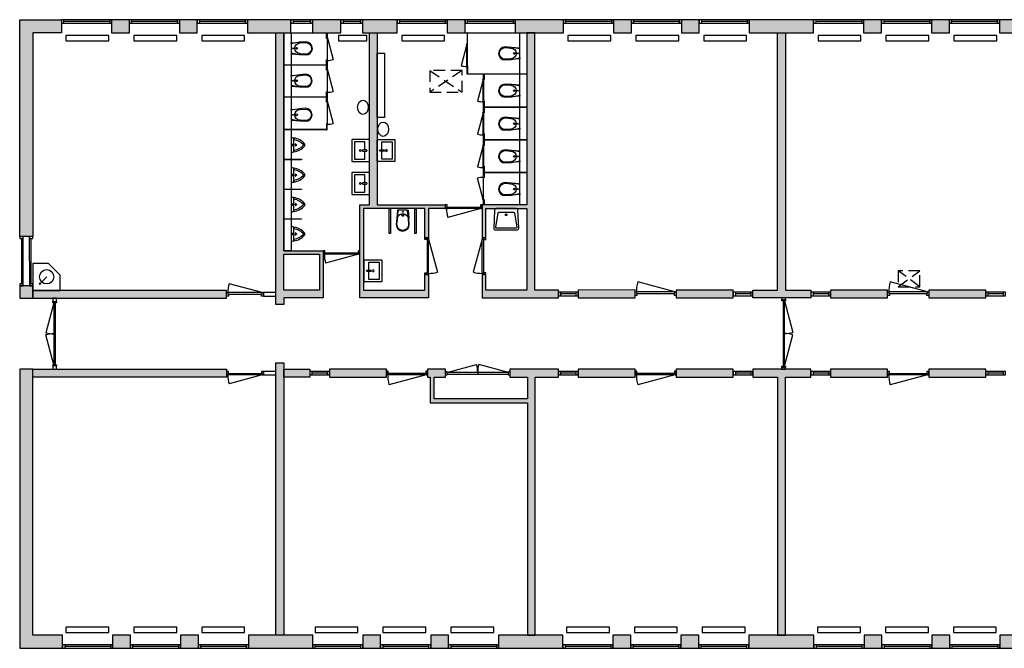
# Model space of a CAD drawing. Header units: millimetres. Extents: x 65295 to 120140, y -50155 to -32575.
# Tile 1 of 2: x 65295 to 92845, y -50155 to -32575. Entities that reach past the tile are written whole.
import ezdxf

# ---------------------------------------------------------------- set-up
doc = ezdxf.new("R2010")
doc.units = ezdxf.units.MM
doc.header["$LTSCALE"] = 100
doc.linetypes.add('HIDDEN2', pattern=[4.7625, 3.175, -1.5875])
for name, color, linetype in [('AA21----_BUITENWAND', 252, 'Continuous'), ('AA22----_BINNENWAND', 254, 'Continuous'), ('AL21----_BUITENWAND', 3, 'Continuous'), ('AL22----_BINNENWAND', 2, 'Continuous'), ('AL31----_BUITENKOZIJNEN', 1, 'Continuous'), ('AL32----_BINNENKOZIJNEN', 1, 'Continuous'), ('AL33----_VLOEROPENINGEN', 8, 'HIDDEN2'), ('AL51----_RADIATOREN', 8, 'Continuous'), ('AL74----_KEUKEN', 7, 'Continuous'), ('AL74----_SANITAIR', 7, 'Continuous')]:
    doc.layers.add(name, color=color, linetype=linetype)

# ---------------------------------------------------------------- blocks, each defined once
blk = doc.blocks.new('*U5')
at = {"layer": 'AL32----_BINNENKOZIJNEN'}
for points in [[(-1900, 50), (-1865, 50), (-1865, -50), (-1900, -50)], [(-1865, 21), (-1865, -21), (-35, -21), (-35, 19)], [(-35, 50), (0, 50), (0, -50), (-35, -50)]]:
    blk.add_lwpolyline(points, close=True, dxfattribs=at)
for points in [[(-1865, 21), (-981, 257)], [(-950, 21), (-950, -21)], [(-35, 19), (-918, 257)]]:
    blk.add_lwpolyline(points, dxfattribs=at)
for centre, start, end in [((-1865, 21), 359.9996, 14.9999), ((-35, 19), 164.8705, 179.8707)]:
    blk.add_arc(centre, 915, start, end, dxfattribs=at)
blk = doc.blocks.new('*U6')
at = {"layer": 'AL32----_BINNENKOZIJNEN'}
for points in [[(-1800, 50), (-1765, 50), (-1765, -50), (-1800, -50)], [(-1765, 21), (-1765, -21), (-35, -21), (-35, 21)], [(-35, 50), (0, 50), (0, -50), (-35, -50)]]:
    blk.add_lwpolyline(points, close=True, dxfattribs=at)
for points in [[(-900, 21), (-900, -21)], [(-1765, -21), (-929, -245)], [(-35, -21), (-870, -245)]]:
    blk.add_lwpolyline(points, dxfattribs=at)
for centre, start, end in [((-1765, -21), 345, 0.0008), ((-35, -21), 180.0008, 195.0017)]:
    blk.add_arc(centre, 865, start, end, dxfattribs=at)
blk = doc.blocks.new('*U8')
at = {"layer": 'AL32----_BINNENKOZIJNEN'}
for points in [[(-1030, -50), (-995, -50), (-995, -9), (-980, -9), (-980, 50), (-1030, 50)], [(-50, 50), (-50, -9), (-35, -9), (-35, -50), (0, -50), (0, 50)], [(-995, -9), (-35, -9), (-35, -50), (-995, -50)]]:
    blk.add_lwpolyline(points, close=True, dxfattribs=at)
blk.add_lwpolyline([(-35, -50), (-962, -298)], dxfattribs=at)
blk.add_arc((-35, -50), 960, 180, 195, dxfattribs=at)
blk = doc.blocks.new('*U9')
at = {"layer": 'AL32----_BINNENKOZIJNEN'}
blk.add_lwpolyline([(-35, 50), (-962, 298)], dxfattribs=at)
for points in [[(-1030, 50), (-995, 50), (-995, 9), (-980, 9), (-980, -50), (-1030, -50)], [(-995, 9), (-35, 9), (-35, 50), (-995, 50)], [(-50, -50), (-50, 9), (-35, 9), (-35, 50), (0, 50), (0, -50)]]:
    blk.add_lwpolyline(points, close=True, dxfattribs=at)
blk.add_arc((-35, 50), 960, 165, 180, dxfattribs=at)
blk = doc.blocks.new('*U12')
at = {"layer": 'AL32----_BINNENKOZIJNEN'}
for points in [[(-1150, -50), (-1115, -50), (-1115, -9), (-1100, -9), (-1100, 50), (-1150, 50)], [(-50, 50), (-50, -9), (-35, -9), (-35, -50), (0, -50), (0, 50)], [(-1115, -9), (-35, -9), (-35, -50), (-1115, -50)]]:
    blk.add_lwpolyline(points, close=True, dxfattribs=at)
blk.add_lwpolyline([(-35, -50), (-1078, -329)], dxfattribs=at)
blk.add_arc((-35, -50), 1080, 179.5012, 195, dxfattribs=at)
blk = doc.blocks.new('*U13')
at = {"layer": 'AL32----_BINNENKOZIJNEN'}
for points in [[(-1800, 50), (-1765, 50), (-1765, -50), (-1800, -50)], [(-1765, 21), (-1765, -21), (-35, -21), (-35, 21)], [(-35, 50), (0, 50), (0, -50), (-35, -50)]]:
    blk.add_lwpolyline(points, close=True, dxfattribs=at)
for points in [[(-1765, 21), (-929, 245)], [(-900, 21), (-900, -21)], [(-35, 21), (-870, 245)]]:
    blk.add_lwpolyline(points, dxfattribs=at)
for centre, start, end in [((-1765, 21), 359.9992, 15), ((-35, 21), 164.9983, 179.9992)]:
    blk.add_arc(centre, 865, start, end, dxfattribs=at)
blk = doc.blocks.new('*U14')
at = {"layer": 'AL32----_BINNENKOZIJNEN'}
blk.add_lwpolyline([(-995, 50), (-68, 298)], dxfattribs=at)
for points in [[(-1030, 50), (-995, 50), (-995, 9), (-980, 9), (-980, -50), (-1030, -50)], [(-995, 9), (-35, 9), (-35, 50), (-995, 50)], [(-50, -50), (-50, 9), (-35, 9), (-35, 50), (0, 50), (0, -50)]]:
    blk.add_lwpolyline(points, close=True, dxfattribs=at)
blk.add_arc((-995, 50), 960, 0, 15, dxfattribs=at)
blk = doc.blocks.new('*U10')
at = {"layer": 'AL32----_BINNENKOZIJNEN'}
for points in [[(-1030, -50), (-995, -50), (-995, -9), (-980, -9), (-980, 50), (-1030, 50)], [(-50, 50), (-50, -9), (-35, -9), (-35, -50), (0, -50), (0, 50)], [(-995, -9), (-35, -9), (-35, -50), (-995, -50)]]:
    blk.add_lwpolyline(points, close=True, dxfattribs=at)
blk.add_lwpolyline([(-995, -50), (-68, -298)], dxfattribs=at)
blk.add_arc((-995, -50), 960, 345, 0, dxfattribs=at)
blk = doc.blocks.new('*U15')
at = {"layer": 'AL32----_BINNENKOZIJNEN'}
blk.add_lwpolyline([(-35, 50), (-1078, 330)], dxfattribs=at)
for points in [[(-1150, 50), (-1115, 50), (-1115, 9), (-1100, 9), (-1100, -50), (-1150, -50)], [(-1115, 9), (-35, 9), (-35, 50), (-1115, 50)], [(-50, -50), (-50, 9), (-35, 9), (-35, 50), (0, 50), (0, -50)]]:
    blk.add_lwpolyline(points, close=True, dxfattribs=at)
blk.add_arc((-35, 50), 1080, 165, 180.4988, dxfattribs=at)
blk = doc.blocks.new('WC 17 (R)')
at = {"layer": 'AL74----_SANITAIR'}
for points in [[(407, 182), (232, 169), (0, 125), (0, -125), (232, -169), (408, -182, 0.999913)], [(62, 0, -1), (37, 0, -1)], [(250, 150), (407, 162, -1), (407, -162), (250, -150, -1)], [(175, 0, -1), (125, 0, -1)]]:
    blk.add_lwpolyline(points, format="xyb", close=True, dxfattribs=at)
for points in [[(0, 125), (0, 150), (232, 169)], [(0, -125), (0, -150), (232, -169)]]:
    blk.add_lwpolyline(points, dxfattribs=at)
blk = doc.blocks.new('WT-19 (R)')
at = {"layer": 'AL74----_SANITAIR'}
for points in [[(600, 298, 0.426901), (548, 348), (48, 327, 0.402069), (0, 277), (0, -277, 0.402067), (48, -327), (548, -348, 0.426651), (600, -298)], [(100, -204), (100, 204, -0.366883), (121, 228), (121, 228), (521, 295, -0.46402), (550, 270), (550, -270, -0.461069), (521, -295), (121, -228, -0.36663)]]:
    blk.add_lwpolyline(points, format="xyb", close=True, dxfattribs=at)
blk.add_circle((175, 0), 25, dxfattribs=at)
blk = doc.blocks.new('Urinoir (R)')
at = {"layer": 'AL74----_SANITAIR'}
for points in [[(75, 194, 0.03766), (0, 200), (0, -200, 0.03766), (75, -194), (75, -156)], [(16, -4, 0.414217), (16, 4, -1.000347), (34, 21, 0.413172), (41, 21, -1.00056), (59, 4, 0.413679), (59, -4, -1.000343), (41, -21, 0.413712), (34, -21, -1.000003)], [(25, 0, -1), (50, 0, -1)], [(32, 0, -1), (42, 0, -1)], [(373, -33, 0.381928), (373, 33, 0.174395), (75, 194), (75, 156, -0.147779), (331, 20, -0.511086), (331, -20, -0.147779), (75, -156), (75, -194, 0.174393)], [(105, 0, 1), (95, 0, 1)], [(120, 25, 1), (130, 25, 1)], [(120, 0, 1), (130, 0, 1)], [(155, 0, 1), (145, 0, 1)], [(130, -25, 1), (120, -25, 1)]]:
    blk.add_lwpolyline(points, format="xyb", close=True, dxfattribs=at)
blk = doc.blocks.new('wastafel')
at = {"layer": 'AL74----_SANITAIR'}
for points in [[(0, 295), (0, -295, 0.414214), (15, -310), (475, -310, 0.414214), (490, -295), (490, 295, 0.414214), (475, 310), (15, 310, 0.414214)], [(185, 20), (85, 20, 1), (85, -20), (185, -20, 1)]]:
    blk.add_lwpolyline(points, format="xyb", close=True, dxfattribs=at)
blk.add_lwpolyline([(130, -20), (130, -240), (420, -240), (420, 240), (130, 240), (130, 20)], dxfattribs=at)
blk.add_circle((255, 0), 25, dxfattribs=at)
blk = doc.blocks.new('33_kruipluik_600x440')
at = {"layer": 'AL33----_VLOEROPENINGEN'}
for p, q in [((300, -220), (-300, 220)), ((-300, -220), (300, 220))]:
    blk.add_line(p, q, dxfattribs=at)
blk.add_lwpolyline([(-300, 220), (-300, -220), (300, -220), (300, 220)], close=True, dxfattribs=at)
blk = doc.blocks.new('33_kruipluik_900x600')
at = {"layer": 'AL33----_VLOEROPENINGEN'}
for p, q in [((450, 300), (-450, -300)), ((-450, 300), (450, -300))]:
    blk.add_line(p, q, dxfattribs=at)
blk.add_lwpolyline([(-450, -300), (450, -300), (450, 300), (-450, 300)], close=True, dxfattribs=at)

msp = doc.modelspace()

# ---------------------------------------------------------------- hatches: boundary and pattern name
at = {"layer": 'AA21----_BUITENWAND'}
h = msp.add_hatch(color=256, dxfattribs=at)
h.paths.add_polyline_path([(106935, -32575), (106935, -32945), (107390, -32945), (107390, -32575)])
h.paths.add_polyline_path([(65296, -40020), (65295, -40365), (65665, -40365), (65665, -40020)])
h.paths.add_polyline_path([(65295, -50155), (66495, -50155), (66495, -49785), (65665, -49785), (65665, -42353), (65295, -42353)])
h.paths.add_polyline_path([(67895, -49785), (67895, -50155), (68395, -50155), (68395, -49785)])
h.paths.add_polyline_path([(69795, -49785), (69795, -50155), (70295, -50155), (70295, -49785)])
h.paths.add_polyline_path([(71695, -49785), (71695, -50155), (73495, -50155), (73495, -49785)])
h.paths.add_polyline_path([(74895, -49785), (74895, -50155), (75395, -50155), (75395, -49785)])
h.paths.add_polyline_path([(76795, -49785), (76795, -50155), (77295, -50155), (77295, -49785)])
h.paths.add_polyline_path([(78695, -49785), (78695, -50155), (80495, -50155), (80495, -49785)])
h.paths.add_polyline_path([(81895, -49785), (81895, -50155), (82395, -50155), (82395, -49785)])
h.paths.add_polyline_path([(83795, -49785), (83795, -50155), (84295, -50155), (84295, -49785)])
h.paths.add_polyline_path([(85695, -49785), (85695, -50155), (87520, -50155), (87520, -49785)])
h.paths.add_polyline_path([(88920, -49785), (88920, -50155), (89420, -50155), (89420, -49785)])
h.paths.add_polyline_path([(90820, -49785), (90820, -50155), (91320, -50155), (91320, -49785)])
h.paths.add_polyline_path([(92720, -49785), (92720, -50155), (94645, -50155), (94645, -49785)])
h.paths.add_polyline_path([(96045, -49785), (96045, -50155), (96545, -50155), (96545, -49785)])
h.paths.add_polyline_path([(97945, -49785), (97945, -50155), (98445, -50155), (98445, -49785)])
h.paths.add_polyline_path([(99845, -49785), (99845, -50155), (101545, -50155), (101545, -49785)])
h.paths.add_polyline_path([(102945, -49785), (102945, -50155), (103445, -50155), (103445, -49785)])
h.paths.add_polyline_path([(104845, -49785), (104845, -50155), (105895, -50155), (105895, -49785)])
h.paths.add_polyline_path([(107295, -49785), (107295, -50155), (107795, -50155), (107795, -49785)])
h.paths.add_polyline_path([(109195, -49785), (109195, -50155), (109695, -50155), (109696, -49785)])
h.paths.add_polyline_path([(111095, -49785), (112070, -49785), (112070, -50155), (111095, -50155)])
h.paths.add_polyline_path([(113470, -49785), (113970, -49785), (113970, -50155), (113470, -50155)])
h.paths.add_polyline_path([(116205, -44160), (116575, -44160), (116575, -50155), (115370, -50155), (115370, -49785), (116205, -49785)])
h.paths.add_polyline_path([(116205, -42670), (116575, -42670), (116575, -43660), (116205, -43660)])
h.paths.add_polyline_path([(116205, -39080), (116575, -39080), (116575, -40270), (116205, -40270)])
h.paths.add_polyline_path([(116575, -32575), (115810, -32575), (115810, -32945), (116205, -32945), (116205, -38580), (116575, -38580)])
h.paths.add_polyline_path([(113910, -32575), (113910, -32945), (114410, -32945), (114410, -32576)])
h.paths.add_polyline_path([(112039, -32575), (112039, -32945), (112510, -32945), (112510, -32575)])
h.paths.add_polyline_path([(108790, -32575), (108790, -32945), (110639, -32945), (110639, -32576)])
h.paths.add_polyline_path([(103685, -32575), (103685, -32945), (105535, -32945), (105535, -32575)])
h.paths.add_polyline_path([(101085, -32575), (101085, -32945), (102285, -32945), (102285, -32576)])
h.paths.add_polyline_path([(98485, -32575), (98485, -32945), (99685, -32945), (99685, -32576)])
h.paths.add_polyline_path([(95710, -32575), (95710, -32945), (97085, -32945), (97085, -32575)])
h.paths.add_polyline_path([(92710, -32575), (92710, -32945), (94310, -32945), (94310, -32575)])
h.paths.add_polyline_path([(90810, -32575), (90810, -32945), (91310, -32945), (91310, -32576)])
h.paths.add_polyline_path([(88910, -32575), (88910, -32945), (89410, -32945), (89410, -32575)])
h.paths.add_polyline_path([(85710, -32575), (85710, -32945), (87510, -32945), (87510, -32576)])
h.paths.add_polyline_path([(83810, -32575), (83810, -32945), (84310, -32945), (84310, -32576)])
h.paths.add_polyline_path([(81910, -32575), (81910, -32945), (82410, -32945), (82410, -32576)])
h.paths.add_polyline_path([(79160, -32575), (79160, -32945), (80510, -32945), (80510, -32576)])
h.paths.add_polyline_path([(77260, -32575), (77260, -32945), (77760, -32945), (77760, -32575)])
h.paths.add_polyline_path([(74885, -32575), (74885, -32945), (75860, -32945), (75860, -32576)])
h.paths.add_polyline_path([(73485, -32575), (73485, -32945), (74285, -32945), (74285, -32576)])
h.paths.add_polyline_path([(71665, -32575), (71665, -32945), (72885, -32945), (72885, -32576)])
h.paths.add_polyline_path([(69765, -32575), (69765, -32945), (70265, -32945), (70265, -32576)])
h.paths.add_polyline_path([(67865, -32575), (67865, -32945), (68365, -32945), (68365, -32576)])
h.paths.add_polyline_path([(65295, -32575), (66465, -32575), (66465, -32945), (65665, -32945), (65665, -38635), (65295, -38635)])
at = {"layer": 'AA22----_BINNENWAND'}
h = msp.add_hatch(color=256, dxfattribs=at)
h.paths.add_polyline_path([(72685, -39135), (73685, -39135), (73685, -40135), (72685, -40135)], flags=16)
h.paths.add_polyline_path([(72465, -32945), (72685, -32945), (72685, -39035), (73785, -39035), (73785, -40355), (72685, -40355), (72685, -40545), (72465, -40545)])
for points in [[(75082, -32945), (75302, -32945), (75302, -37755), (77205, -37755), (77205, -37855), (76735, -37855), (76735, -38675), (76635, -38675), (76635, -37855), (74915, -37855), (74915, -40135), (76635, -40135), (76635, -39705), (76735, -39705), (76735, -40355), (74815, -40355), (74815, -37755), (75082, -37755)], [(79705, -32945), (79485, -32945), (79485, -37755), (78235, -37755), (78235, -38675), (78335, -38675), (78335, -37855), (79485, -37855), (79485, -40135), (78335, -40135), (78335, -39705), (78235, -39705), (78235, -40355), (80370, -40355), (80370, -40135), (79705, -40135)], [(86500, -32945), (86720, -32945), (86720, -40135), (87435, -40135), (87435, -40355), (85810, -40355), (85810, -40135), (86500, -40135)], [(65665, -40151), (65665, -40365), (71085, -40365), (71085, -40151)], [(80920, -40135), (80921, -40355), (82515, -40354), (82515, -40134)], [(83665, -40135), (83665, -40355), (85260, -40355), (85260, -40135)], [(87985, -40135), (87985, -40355), (89580, -40355), (89580, -40135)], [(90730, -40135), (90730, -40355), (92325, -40355), (92325, -40135)], [(65665, -42353), (71085, -42353), (71085, -42570), (65665, -42570)], [(72685, -49785), (72465, -49785), (72465, -42170), (72685, -42170)], [(72685, -42350), (73410, -42350), (73410, -42570), (72685, -42570)], [(73960, -42350), (73960, -42570), (75555, -42570), (75555, -42350)], [(79500, -49785), (79720, -49785), (79720, -42570), (80370, -42570), (80370, -42350), (79010, -42350), (79010, -42570), (79500, -42570), (79500, -43180), (76889, -43180), (76889, -42570), (77210, -42570), (77210, -42350), (76705, -42350), (76705, -42570), (76779, -42570), (76779, -43290), (79500, -43290)], [(80920, -42350), (80920, -42570), (82515, -42570), (82515, -42349)], [(83665, -42350), (83665, -42570), (85260, -42570), (85260, -42350)], [(86500, -49785), (86720, -49785), (86720, -42570), (87435, -42570), (87435, -42350), (85810, -42350), (85810, -42570), (86500, -42571)], [(87985, -42352), (87985, -42570), (89580, -42570), (89580, -42352)], [(90730, -42352), (90730, -42570), (92325, -42570), (92325, -42350)]]:
    msp.add_hatch(color=256, dxfattribs=at).paths.add_polyline_path(points)

# ---------------------------------------------------------------- linework, layer by layer
at = {"color": 8}
msp.add_lwpolyline([(77760, -32945), (79160, -32945)], dxfattribs=at)
at = {"layer": 'AL21----_BUITENWAND'}
for points in [[(65295, -32575), (66465, -32575), (66465, -32945), (65665, -32945), (65665, -38635), (65295, -38635)], [(67865, -32575), (67865, -32945), (68365, -32945), (68365, -32576)], [(69765, -32575), (69765, -32945), (70265, -32945), (70265, -32576)], [(71665, -32575), (71665, -32945), (72885, -32945), (72885, -32576)], [(73485, -32575), (73485, -32945), (74285, -32945), (74285, -32576)], [(74885, -32575), (74885, -32945), (75860, -32945), (75860, -32576)], [(77260, -32575), (77260, -32945), (77760, -32945), (77760, -32575)], [(79160, -32575), (79160, -32945), (80510, -32945), (80510, -32576)], [(81910, -32575), (81910, -32945), (82410, -32945), (82410, -32576)], [(83810, -32575), (83810, -32945), (84310, -32945), (84310, -32576)], [(85710, -32575), (85710, -32945), (87510, -32945), (87510, -32576)], [(88910, -32575), (88910, -32945), (89410, -32945), (89410, -32575)], [(90810, -32575), (90810, -32945), (91310, -32945), (91310, -32576)], [(92710, -32575), (92710, -32945), (94310, -32945), (94310, -32575)], [(65296, -40020), (65295, -40365), (65665, -40365), (65665, -40020)], [(65295, -50155), (66495, -50155), (66495, -49785), (65665, -49785), (65665, -42353), (65295, -42353)], [(67895, -49785), (67895, -50155), (68395, -50155), (68395, -49785)], [(69795, -49785), (69795, -50155), (70295, -50155), (70295, -49785)], [(71695, -49785), (71695, -50155), (73495, -50155), (73495, -49785)], [(74895, -49785), (74895, -50155), (75395, -50155), (75395, -49785)], [(76795, -49785), (76795, -50155), (77295, -50155), (77295, -49785)], [(78695, -49785), (78695, -50155), (80495, -50155), (80495, -49785)], [(81895, -49785), (81895, -50155), (82395, -50155), (82395, -49785)], [(83795, -49785), (83795, -50155), (84295, -50155), (84295, -49785)], [(85695, -49785), (85695, -50155), (87520, -50155), (87520, -49785)], [(88920, -49785), (88920, -50155), (89420, -50155), (89420, -49785)], [(90820, -49785), (90820, -50155), (91320, -50155), (91320, -49785)], [(92720, -49785), (92720, -50155), (94645, -50155), (94645, -49785)]]:
    msp.add_lwpolyline(points, close=True, dxfattribs=at)
at = {"layer": 'AL22----_BINNENWAND'}
for points in [[(72465, -32945), (72685, -32945), (72685, -39035), (73785, -39035), (73785, -40355), (72685, -40355), (72685, -40545), (72465, -40545)], [(73895, -33098), (73882, -33098), (73882, -32945), (73895, -32945)], [(75082, -32945), (75302, -32945), (75302, -37755), (77205, -37755), (77205, -37855), (76735, -37855), (76735, -38675), (76635, -38675), (76635, -37855), (74915, -37855), (74915, -40135), (76635, -40135), (76635, -39705), (76735, -39705), (76735, -40355), (74815, -40355), (74815, -37755), (75082, -37755)], [(77828, -32945), (77815, -32945), (77815, -33263), (77828, -33263)], [(79705, -32945), (79485, -32945), (79485, -37755), (78235, -37755), (78235, -38675), (78335, -38675), (78335, -37855), (79485, -37855), (79485, -40135), (78335, -40135), (78335, -39705), (78235, -39705), (78235, -40355), (80370, -40355), (80370, -40135), (79705, -40135)], [(86500, -32945), (86720, -32945), (86720, -40135), (87435, -40135), (87435, -40355), (85810, -40355), (85810, -40135), (86500, -40135)], [(73882, -33851), (72685, -33851), (72685, -33838), (73882, -33838)], [(73895, -33991), (73882, -33991), (73882, -33698), (73895, -33698)], [(77815, -33863), (77828, -33863), (77828, -34103), (77815, -34103)], [(77828, -34090), (79464, -34090), (79464, -34103), (77828, -34103)], [(78275, -34103), (78288, -34103), (78288, -34250), (78275, -34250)], [(73895, -34884), (73882, -34884), (73882, -34591), (73895, -34591)], [(73882, -34744), (72685, -34744), (72685, -34731), (73882, -34731)], [(78275, -34843), (78288, -34843), (78288, -35176), (78275, -35176)], [(78288, -35016), (79485, -35016), (79485, -35029), (78288, -35029)], [(73882, -35651), (73895, -35651), (73895, -35484), (73882, -35484)], [(73882, -35651), (72685, -35651), (72685, -35638), (73882, -35638)], [(78275, -35756), (78288, -35756), (78288, -36089), (78275, -36089)], [(78288, -35929), (79485, -35929), (79485, -35942), (78288, -35942)], [(78275, -36669), (78288, -36669), (78288, -37002), (78275, -37002)], [(78288, -36842), (79485, -36842), (79485, -36855), (78288, -36855)], [(78275, -37602), (78288, -37602), (78288, -37755), (78275, -37755)], [(72685, -39135), (73685, -39135), (73685, -40135), (72685, -40135)], [(65665, -40151), (65665, -40365), (71085, -40365), (71085, -40151)], [(80920, -40135), (80921, -40355), (82515, -40354), (82515, -40134)], [(83665, -40135), (83665, -40355), (85260, -40355), (85260, -40135)], [(87985, -40135), (87985, -40355), (89580, -40355), (89580, -40135)], [(90730, -40135), (90730, -40355), (92325, -40355), (92325, -40135)], [(65665, -42353), (71085, -42353), (71085, -42570), (65665, -42570)], [(72685, -49785), (72465, -49785), (72465, -42170), (72685, -42170)], [(72685, -42350), (73410, -42350), (73410, -42570), (72685, -42570)], [(73960, -42350), (73960, -42570), (75555, -42570), (75555, -42350)], [(79500, -49785), (79720, -49785), (79720, -42570), (80370, -42570), (80370, -42350), (79010, -42350), (79010, -42570), (79500, -42570), (79500, -43180), (76889, -43180), (76889, -42570), (77210, -42570), (77210, -42350), (76705, -42350), (76705, -42570), (76779, -42570), (76779, -43290), (79500, -43290)], [(80920, -42350), (80920, -42570), (82515, -42570), (82515, -42349)], [(83665, -42350), (83665, -42570), (85260, -42570), (85260, -42350)], [(86500, -49785), (86720, -49785), (86720, -42570), (87435, -42570), (87435, -42350), (85810, -42350), (85810, -42570), (86500, -42571)], [(87985, -42352), (87985, -42570), (89580, -42570), (89580, -42352)], [(90730, -42352), (90730, -42570), (92325, -42570), (92325, -42350)]]:
    msp.add_lwpolyline(points, close=True, dxfattribs=at)
at = {"layer": 'AL22----_BINNENWAND', "color": 8}
msp.add_lwpolyline([(72885, -32945), (73485, -32945)], dxfattribs=at)
at = {"layer": 'AL31----_BUITENKOZIJNEN'}
for points in [[(66465, -32576), (66465, -32675), (67865, -32675), (67865, -32575)], [(68365, -32576), (68365, -32675), (69765, -32675), (69765, -32575)], [(70265, -32576), (70265, -32676), (71665, -32676), (71665, -32576)], [(72885, -32576), (72885, -32675), (73485, -32675), (73485, -32575)], [(74285, -32576), (74285, -32675), (74885, -32675), (74885, -32575)], [(75860, -32576), (75860, -32676), (77260, -32676), (77260, -32576)], [(77760, -32576), (77760, -32676), (79160, -32676), (79160, -32576)], [(80510, -32576), (80510, -32676), (81910, -32676), (81910, -32576)], [(82410, -32576), (82410, -32676), (83810, -32676), (83810, -32576)], [(84310, -32576), (84310, -32676), (85710, -32676), (85710, -32576)], [(87510, -32576), (87510, -32676), (88910, -32676), (88910, -32576)], [(89410, -32576), (89410, -32676), (90810, -32676), (90810, -32576)], [(91310, -32576), (91310, -32675), (92710, -32675), (92710, -32575)], [(65295, -38635), (65295, -38695), (65395, -38695), (65395, -38635)], [(65395, -38695), (65345, -38695), (65346, -39961), (65395, -39961)], [(65565, -38635), (65565, -38695), (65665, -38695), (65665, -38635)], [(65566, -39961), (65616, -39961), (65616, -38695), (65565, -38695)], [(65296, -39961), (65296, -40020), (65395, -40020), (65395, -39961)], [(65566, -39961), (65566, -40020), (65665, -40020), (65665, -39961)], [(66495, -50055), (66495, -50155), (67895, -50155), (67895, -50055)], [(68395, -50055), (68395, -50155), (69795, -50155), (69795, -50055)], [(70295, -50056), (70295, -50155), (71695, -50155), (71695, -50055)], [(73495, -50055), (73495, -50155), (74895, -50155), (74895, -50055)], [(75395, -50055), (75395, -50155), (76795, -50155), (76795, -50055)], [(77295, -50056), (77295, -50155), (78695, -50155), (78695, -50055)], [(80495, -50055), (80495, -50155), (81895, -50155), (81895, -50055)], [(82395, -50056), (82395, -50155), (83795, -50155), (83795, -50055)], [(84295, -50056), (84295, -50155), (85695, -50155), (85695, -50055)], [(87520, -50055), (87520, -50155), (88920, -50155), (88920, -50055)], [(89420, -50055), (89420, -50155), (90820, -50155), (90820, -50055)], [(91320, -50056), (91320, -50155), (92720, -50155), (92720, -50055)]]:
    msp.add_lwpolyline(points, close=True, dxfattribs=at)
for points in [[(66525, -32576), (66525, -32675)], [(67805, -32625), (66525, -32625)], [(67805, -32575), (67805, -32675)], [(68425, -32576), (68425, -32675)], [(69705, -32625), (68425, -32625)], [(69705, -32575), (69705, -32675)], [(70325, -32576), (70325, -32676)], [(71605, -32626), (70325, -32626)], [(71605, -32576), (71605, -32676)], [(72945, -32576), (72945, -32675)], [(73425, -32625), (72945, -32625)], [(73425, -32575), (73425, -32675)], [(74345, -32576), (74345, -32675)], [(74825, -32625), (74345, -32625)], [(74825, -32575), (74825, -32675)], [(75920, -32576), (75920, -32676)], [(77200, -32626), (75920, -32626)], [(77200, -32576), (77200, -32676)], [(77820, -32576), (77820, -32676)], [(79100, -32626), (77820, -32626)], [(79100, -32576), (79100, -32676)], [(80570, -32576), (80570, -32676)], [(81850, -32626), (80570, -32626)], [(81850, -32576), (81850, -32676)], [(82470, -32576), (82470, -32676)], [(83750, -32626), (82470, -32626)], [(83750, -32576), (83750, -32676)], [(84370, -32576), (84370, -32676)], [(85650, -32626), (84370, -32626)], [(85650, -32576), (85650, -32676)], [(87570, -32576), (87570, -32676)], [(88850, -32626), (87570, -32626)], [(88850, -32576), (88850, -32676)], [(89470, -32576), (89470, -32676)], [(90750, -32626), (89470, -32626)], [(90750, -32576), (90750, -32676)], [(91370, -32576), (91370, -32675)], [(92650, -32625), (91370, -32625)], [(92650, -32575), (92650, -32675)], [(66555, -50055), (66555, -50155)], [(67835, -50105), (66555, -50105)], [(67835, -50055), (67835, -50155)], [(68455, -50055), (68455, -50155)], [(69735, -50105), (68455, -50105)], [(69735, -50055), (69735, -50155)], [(70355, -50056), (70355, -50155)], [(71635, -50105), (70355, -50105)], [(71635, -50055), (71635, -50155)], [(73555, -50055), (73555, -50155)], [(74835, -50105), (73555, -50105)], [(74835, -50055), (74835, -50155)], [(75455, -50055), (75455, -50155)], [(76735, -50105), (75455, -50105)], [(76735, -50055), (76735, -50155)], [(77355, -50056), (77355, -50155)], [(78635, -50105), (77355, -50105)], [(78635, -50055), (78635, -50155)], [(80555, -50055), (80555, -50155)], [(81835, -50105), (80555, -50105)], [(81835, -50055), (81835, -50155)], [(82455, -50056), (82455, -50155)], [(83735, -50105), (82455, -50105)], [(83735, -50055), (83735, -50155)], [(84355, -50056), (84355, -50155)], [(85635, -50105), (84355, -50105)], [(85635, -50055), (85635, -50155)], [(87580, -50055), (87580, -50155)], [(88860, -50105), (87580, -50105)], [(88860, -50055), (88860, -50155)], [(89480, -50055), (89480, -50155)], [(90760, -50105), (89480, -50105)], [(90760, -50055), (90760, -50155)], [(91380, -50056), (91380, -50155)], [(92660, -50105), (91380, -50105)], [(92660, -50055), (92660, -50155)]]:
    msp.add_lwpolyline(points, dxfattribs=at)
at = {"layer": 'AL32----_BINNENKOZIJNEN'}
for points in [[(73908, -33103), (73895, -33103), (73895, -33713), (73908, -33713)], [(77802, -33883), (77815, -33883), (77815, -33273), (77802, -33273)], [(77802, -33273), (77815, -33273), (77815, -33883), (77802, -33883)], [(73908, -33996), (73895, -33996), (73895, -34606), (73908, -34606)], [(78262, -34261), (78275, -34261), (78275, -34871), (78262, -34871)], [(73908, -34889), (73895, -34889), (73895, -35499), (73908, -35499)], [(78262, -35187), (78275, -35187), (78275, -35797), (78262, -35797)], [(78262, -36100), (78275, -36100), (78275, -36710), (78262, -36710)], [(78262, -37597), (78275, -37597), (78275, -36987), (78262, -36987)], [(72465, -40208), (72115, -40208), (72115, -40308), (72465, -40308)], [(80370, -40196), (80370, -40295), (80920, -40295), (80920, -40195)], [(85260, -40196), (85260, -40295), (85810, -40295), (85810, -40195)], [(87435, -40196), (87435, -40295), (87985, -40295), (87985, -40195)], [(92325, -40195), (92325, -40295), (92875, -40295), (92875, -40195)], [(66225, -40365), (66225, -40459), (66325, -40459), (66325, -40365)], [(86625, -40355), (86625, -40403), (86725, -40403), (86725, -40355)], [(66225, -42259), (66225, -42353), (66325, -42353), (66325, -42259)], [(72465, -42412), (72115, -42412), (72115, -42512), (72465, -42512)], [(73410, -42411), (73410, -42510), (73960, -42510), (73960, -42410)], [(80370, -42411), (80370, -42510), (80920, -42510), (80920, -42410)], [(85260, -42411), (85260, -42510), (85810, -42510), (85810, -42410)], [(86625, -42303), (86625, -42350), (86725, -42350), (86725, -42303)], [(87435, -42411), (87435, -42510), (87985, -42510), (87985, -42410)], [(92325, -42411), (92325, -42510), (92875, -42510), (92875, -42410)]]:
    msp.add_lwpolyline(points, close=True, dxfattribs=at)
for points in [[(73905, -33093), (74066, -33692)], [(77805, -33263), (77645, -33862)], [(73905, -33986), (74066, -34585)], [(78265, -34251), (78105, -34850)], [(73905, -34879), (74066, -35478)], [(78265, -35177), (78105, -35776)], [(78265, -36090), (78105, -36689)], [(78265, -37607), (78105, -37009)], [(80430, -40196), (80430, -40295)], [(80860, -40195), (80860, -40295)], [(85320, -40196), (85320, -40295)], [(85750, -40195), (85750, -40295)], [(87495, -40196), (87495, -40295)], [(87925, -40195), (87925, -40295)], [(92385, -40195), (92385, -40295)], [(92815, -40195), (92815, -40295)], [(80860, -40245), (80430, -40245)], [(85750, -40245), (85320, -40245)], [(87925, -40245), (87495, -40245)], [(92815, -40245), (92385, -40245)], [(73470, -42411), (73470, -42510)], [(73900, -42410), (73900, -42510)], [(80430, -42411), (80430, -42510)], [(80860, -42410), (80860, -42510)], [(85320, -42411), (85320, -42510)], [(85750, -42410), (85750, -42510)], [(87495, -42411), (87495, -42510)], [(87925, -42410), (87925, -42510)], [(92385, -42411), (92385, -42510)], [(92815, -42410), (92815, -42510)], [(73900, -42460), (73470, -42460)], [(80860, -42460), (80430, -42460)], [(85750, -42460), (85320, -42460)], [(87925, -42460), (87495, -42460)], [(92815, -42460), (92385, -42460)]]:
    msp.add_lwpolyline(points, dxfattribs=at)
for centre in [(73905, -33093), (77805, -33263), (73905, -33986), (78265, -34251), (73905, -34879), (78265, -35177), (78265, -36090), (78265, -37607)]:
    msp.add_circle(centre, 10, dxfattribs=at)
for centre, start, end in [((73905, -33093), 269.7228, 285), ((77805, -33263), 255, 270.2772), ((73905, -33986), 269.7228, 285), ((78265, -34251), 254.9999, 270.2772), ((73905, -34879), 269.7228, 285), ((78265, -35177), 254.9999, 270.2772), ((78265, -36090), 254.9999, 270.2772), ((78265, -37607), 89.7228, 105)]:
    msp.add_arc(centre, 620, start, end, dxfattribs=at)
at = {"layer": 'AL51----_RADIATOREN'}
for points in [[(66590, -33020), (66590, -33170), (67790, -33170), (67790, -33020)], [(68490, -33020), (68490, -33170), (69690, -33170), (69690, -33020)], [(70390, -33020), (70390, -33170), (71590, -33170), (71590, -33020)], [(74212, -33020), (74212, -33170), (75012, -33170), (75012, -33020)], [(75985, -33020), (75985, -33170), (77185, -33170), (77185, -33020)], [(80635, -33020), (80635, -33170), (81835, -33170), (81835, -33020)], [(82535, -33020), (82535, -33170), (83735, -33170), (83735, -33020)], [(84435, -33020), (84435, -33170), (85635, -33170), (85635, -33020)], [(87635, -33020), (87635, -33170), (88835, -33170), (88835, -33020)], [(89535, -33020), (89535, -33170), (90735, -33170), (90735, -33020)], [(91435, -33020), (91435, -33170), (92635, -33170), (92635, -33020)], [(66590, -49560), (66590, -49710), (67790, -49710), (67790, -49560)], [(68490, -49560), (68490, -49710), (69690, -49710), (69690, -49560)], [(70390, -49560), (70390, -49710), (71590, -49710), (71590, -49560)], [(73560, -49560), (73560, -49710), (74760, -49710), (74760, -49560)], [(75460, -49560), (75460, -49710), (76660, -49710), (76660, -49560)], [(77360, -49560), (77360, -49710), (78560, -49710), (78560, -49560)], [(80595, -49560), (80595, -49710), (81795, -49710), (81795, -49560)], [(82495, -49560), (82495, -49710), (83695, -49710), (83695, -49560)], [(84395, -49560), (84395, -49710), (85595, -49710), (85595, -49560)], [(87620, -49560), (87620, -49710), (88820, -49710), (88820, -49560)], [(89520, -49560), (89520, -49710), (90720, -49710), (90720, -49560)], [(91420, -49560), (91420, -49710), (92620, -49710), (92620, -49560)]]:
    msp.add_lwpolyline(points, close=True, dxfattribs=at)
at = {"layer": 'AL74----_KEUKEN'}
msp.add_lwpolyline([(66100, -39391), (65665, -39391), (65665, -40151), (66425, -40151), (66425, -39716)], close=True, dxfattribs=at)
for points in [[(65837, -39979), (66051, -39766)], [(65840, -39936), (65881, -39977)]]:
    msp.add_lwpolyline(points, dxfattribs=at)
msp.add_circle((66051, -39766), 200, dxfattribs=at)
at = {"layer": 'AL74----_SANITAIR'}
for points in [[(72685, -32945), (72895, -32945), (72895, -39035), (72685, -39035)], [(79485, -37755), (79285, -37755), (79285, -32945), (79485, -32945)], [(75302, -33515), (75502, -33515), (75502, -35315), (75302, -35315)], [(72695, -36491), (72695, -36478), (73185, -36478), (73185, -36491)], [(72695, -37324), (72695, -37311), (73185, -37311), (73185, -37324)], [(75635, -37855), (75674, -37855), (75674, -38557), (75635, -38557)], [(76353, -37855), (76392, -37855), (76392, -38557), (76353, -38557)], [(72695, -38158), (72695, -38145), (73185, -38145), (73185, -38158)]]:
    msp.add_lwpolyline(points, close=True, dxfattribs=at)
for centre in [(74900, -35025), (75467, -35639)]:
    msp.add_ellipse(centre, major_axis=(0, 200), ratio=0.75, dxfattribs=at)

# ---------------------------------------------------------------- block references
at = {"layer": 'AL32----_BINNENKOZIJNEN'}
for name, p in [('*U8', (78235, -37805)), ('*U8', (74815, -39085)), ('*U15', (83665, -40240)), ('*U15', (90730, -40240)), ('*U9', (72115, -40258)), ('*U8', (72115, -42462)), ('*U12', (76705, -42455)), ('*U13', (79010, -42466)), ('*U12', (83665, -42455)), ('*U12', (90730, -42461))]:
    msp.add_blockref(name, p, dxfattribs=at)
at = {"layer": 'AL32----_BINNENKOZIJNEN', "rotation": 270}
for name, p in [('*U14', (76685, -39705)), ('*U10', (78285, -39705)), ('*U6', (66275, -42259)), ('*U5', (86675, -42303))]:
    msp.add_blockref(name, p, dxfattribs=at)
at = {"layer": 'AL33----_VLOEROPENINGEN'}
for name, p in [('33_kruipluik_900x600', (77222, -34300)), ('33_kruipluik_600x440', (90180, -39822))]:
    msp.add_blockref(name, p, dxfattribs=at)
at = {"layer": 'AL74----_SANITAIR'}
for name, p in [('WC 17 (R)', (72895, -33377)), ('WC 17 (R)', (72889, -34283)), ('WC 17 (R)', (72889, -35235)), ('Urinoir (R)', (72895, -36078)), ('Urinoir (R)', (72895, -36921)), ('Urinoir (R)', (72895, -37745)), ('Urinoir (R)', (72895, -38569))]:
    msp.add_blockref(name, p, dxfattribs=at)
for name, p, rotation in [('WC 17 (R)', (79285, -33518), 180), ('WC 17 (R)', (79285, -34560), 180), ('WC 17 (R)', (79285, -35486), 180), ('wastafel', (75082, -36235), 180), ('WC 17 (R)', (79285, -36399), 180), ('wastafel', (75082, -37155), 180), ('WC 17 (R)', (79285, -37312), 180), ('WC 17 (R)', (76013, -37899), 270), ('WT-19 (R)', (78910, -37855), 270)]:
    msp.add_blockref(name, p, dxfattribs=dict(at, rotation=rotation))
at = {"layer": 'AL74----_SANITAIR', "xscale": -1, "rotation": 180}
for p in [(75302, -36235), (74935, -39597)]:
    msp.add_blockref('wastafel', p, dxfattribs=at)

doc.saveas('drawing.dxf')
